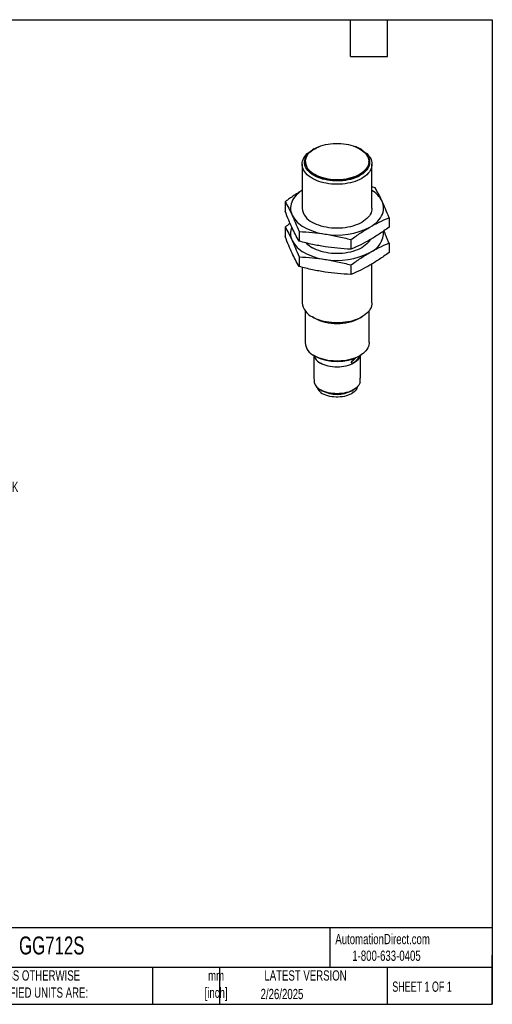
# Model space of a CAD drawing. Header units: millimetres. Extents: x 6 to 273, y 6 to 210.
# Tile 2 of 2: x 176 to 273, y 6 to 210. Entities that reach past the tile are written whole.
import ezdxf

# ---------------------------------------------------------------- set-up
doc = ezdxf.new("R2010")
doc.units = ezdxf.units.MM
doc.layers.add('DIMENSIONS', color=140, linetype='Continuous', lineweight=25)
doc.layers.add('TEXT', color=140, linetype='Continuous', lineweight=25)
doc.styles.add('SLDTEXTSTYLE0', font='TXT', dxfattribs={"width": 0.7})
doc.styles.add('SLDTEXTSTYLE1', font='TXT', dxfattribs={"width": 0.65})

msp = doc.modelspace()

# ---------------------------------------------------------------- linework, layer by layer
for p, q in [((236.3107, 182.8712), (235.9636, 182.6708)), ((246.1468, 182.6713), (245.7997, 182.8717)), ((233.8556, 179.7322), (233.8556, 170.6611)), ((234.5356, 180.2636), (234.5356, 180.1329)), ((247.5756, 180.1329), (247.5756, 180.2636)), ((248.2556, 170.6611), (248.2556, 179.7322)), ((248.894, 174.8611), (248.2556, 175.0265)), ((230.3482, 171.9924), (230.3482, 170.0293)), ((251.763, 168.6799), (251.763, 166.7168)), ((230.3482, 166.7665), (230.3482, 164.8035)), ((233.2172, 165.8112), (233.2172, 163.8481)), ((243.9247, 164.1549), (243.9247, 162.1918)), ((251.763, 163.454), (251.763, 161.491)), ((233.2172, 160.5853), (233.2172, 158.6222)), ((243.9247, 158.929), (243.9247, 156.966)), ((248.2556, 151.1382), (248.2556, 159.149)), ((233.8556, 158.4579), (233.8556, 151.1382)), ((234.4556, 149.4771), (234.4556, 142.8987)), ((247.6556, 142.8987), (247.6556, 149.4771)), ((235.9644, 148.1992), (236.3115, 147.9988)), ((245.8005, 147.9992), (246.1476, 148.1996)), ((236.1175, 140.3708), (236.524, 139.6988)), ((245.5873, 139.6988), (245.9937, 140.3708)), ((236.2556, 140.1425), (236.2556, 135.7131)), ((236.3887, 140.2045), (236.5018, 140.1392)), ((244.1197, 139.0068), (244.0546, 138.9757)), ((245.6101, 140.1396), (245.7233, 140.205)), ((245.8556, 135.7131), (245.8556, 140.1425)), ((236.3228, 135.2513), (236.3228, 134.6722)), ((245.7885, 134.6722), (245.7885, 135.2513)), ((237.6615, 133.1747), (238.0086, 132.9742)), ((244.1032, 132.9745), (244.4503, 133.175))]:
    msp.add_line(p, q)
at = {"flags": 128}
for points in [[(236.3115, 177.3942), (235.9451, 177.6235), (235.6119, 177.869), (235.314, 178.1292), (235.0533, 178.4024), (234.8316, 178.6869), (234.6502, 178.9807), (234.5104, 179.282), (234.413, 179.5888), (234.3587, 179.8991), (234.3478, 180.2109), (234.3804, 180.5223), (234.4563, 180.8311), (234.575, 181.1354), (234.7358, 181.4332), (234.9375, 181.7225), (235.1789, 182.0016), (235.4584, 182.2685), (235.7742, 182.5216), (236.1243, 182.7592), (236.5064, 182.9797), (236.9179, 183.1818), (237.3563, 183.3641), (237.4267, 183.3906)], [(236.4453, 177.6021), (236.0803, 177.831), (235.7493, 178.0765), (235.4546, 178.3369), (235.1981, 178.6105), (234.9816, 178.8954), (234.8067, 179.1896), (234.6744, 179.4912), (234.5857, 179.798), (234.5412, 180.1081), (234.5412, 180.4191), (234.5857, 180.7292), (234.6744, 181.036), (234.8067, 181.3376), (234.9816, 181.6318), (235.1981, 181.9167), (235.4546, 182.1903), (235.7493, 182.4507), (236.0803, 182.6962), (236.4453, 182.9251), (236.8417, 183.1358), (237.267, 183.3269), (237.7181, 183.497), (238.1921, 183.6451), (238.6855, 183.77), (239.1952, 183.871), (239.7176, 183.9474), (240.2491, 183.9986), (240.7862, 184.0243), (241.3251, 184.0243), (241.8621, 183.9986), (242.3936, 183.9474), (242.916, 183.871), (243.4257, 183.77), (243.9192, 183.6451), (244.3931, 183.497), (244.8442, 183.3269), (245.2695, 183.1358), (245.666, 182.9251)], [(245.666, 182.9251), (246.0309, 182.6962), (246.3619, 182.4507), (246.6566, 182.1903), (246.9131, 181.9167), (247.1296, 181.6318), (247.3046, 181.3376), (247.4369, 181.036), (247.5255, 180.7292), (247.57, 180.4191), (247.57, 180.1081), (247.5255, 179.798), (247.4369, 179.4912), (247.3046, 179.1896), (247.1296, 178.8954), (246.9131, 178.6105), (246.6566, 178.3369), (246.3619, 178.0765), (246.0309, 177.831), (245.666, 177.6021), (245.2695, 177.3914), (244.8442, 177.2003), (244.3931, 177.0302), (243.9192, 176.8821), (243.4257, 176.7572), (242.916, 176.6562), (242.3936, 176.5798), (241.8621, 176.5286), (241.3251, 176.5029), (240.7862, 176.5029), (240.2491, 176.5286), (239.7176, 176.5798), (239.1952, 176.6562), (238.6855, 176.7572), (238.1921, 176.8821), (237.7181, 177.0302), (237.267, 177.2003), (236.8417, 177.3914), (236.4453, 177.6021)], [(235.9644, 176.7931), (235.5807, 177.0328), (235.2307, 177.2891), (234.9166, 177.5604), (234.6404, 177.8452), (234.4037, 178.1416), (234.208, 178.4478), (234.0546, 178.7619), (233.9443, 179.082), (233.8778, 179.4061), (233.8556, 179.7322), (233.8778, 180.0583), (233.9443, 180.3824), (234.0546, 180.7025), (234.208, 181.0166), (234.4037, 181.3228), (234.6404, 181.6192), (234.9166, 181.9039), (235.2307, 182.1753), (235.5807, 182.4316), (235.9636, 182.6708)], [(246.1468, 182.6713), (246.5305, 182.4316), (246.8805, 182.1753), (247.1946, 181.9039), (247.4709, 181.6192), (247.7075, 181.3228), (247.9032, 181.0166), (248.0567, 180.7025), (248.167, 180.3824), (248.2334, 180.0583), (248.2556, 179.7322), (248.2334, 179.4061), (248.167, 179.082), (248.0567, 178.7619), (247.9032, 178.4478), (247.7075, 178.1416), (247.4709, 177.8452), (247.1946, 177.5604), (246.8805, 177.2891), (246.5305, 177.0328), (246.1468, 176.7931), (245.7316, 176.5716), (245.2877, 176.3695), (244.8176, 176.1882), (244.3243, 176.0287), (243.8109, 175.8921), (243.2805, 175.7792), (242.7364, 175.6906), (242.1819, 175.6269), (241.6205, 175.5885), (241.0556, 175.5757), (240.4907, 175.5885), (239.9293, 175.6269), (239.3748, 175.6906), (238.8307, 175.7792), (238.3003, 175.8921), (237.7869, 176.0287), (237.2936, 176.1882), (236.8236, 176.3695), (236.3796, 176.5716), (235.9644, 176.7931)], [(245.7997, 182.8717), (246.1661, 182.6424), (246.4993, 182.3969), (246.7972, 182.1367), (247.0579, 181.8635), (247.2796, 181.579), (247.461, 181.2852), (247.6009, 180.9839), (247.6983, 180.6771), (247.7526, 180.3668), (247.7635, 180.055), (247.7308, 179.7436), (247.6549, 179.4348), (247.5362, 179.1305), (247.3755, 178.8327), (247.1737, 178.5434), (246.9323, 178.2643), (246.6528, 177.9974), (246.337, 177.7443), (245.9869, 177.5067), (245.6049, 177.2862), (245.1933, 177.0841), (244.7549, 176.9018), (244.2925, 176.7404), (243.8092, 176.601), (243.3079, 176.4846), (242.7921, 176.3918), (242.265, 176.3233), (241.73, 176.2794), (241.1907, 176.2606), (240.6505, 176.2669), (240.113, 176.2982), (239.5815, 176.3545), (239.0596, 176.4352), (238.5507, 176.5399), (238.058, 176.6679), (237.5847, 176.8184), (237.1339, 176.9904), (236.7086, 177.1827), (236.3115, 177.3942)], [(247.5756, 180.1329), (247.57, 179.9774), (247.5255, 179.6674), (247.4369, 179.3605), (247.3046, 179.059), (247.1296, 178.7647), (246.9131, 178.4799), (246.6566, 178.2063), (246.3619, 177.9458), (246.0309, 177.7003), (245.666, 177.4715), (245.2695, 177.2608), (244.8442, 177.0697), (244.3931, 176.8995), (243.9192, 176.7515), (243.4257, 176.6265), (242.916, 176.5255), (242.3936, 176.4491), (241.8621, 176.3979), (241.3251, 176.3722), (240.7862, 176.3722), (240.2491, 176.3979), (239.7176, 176.4491), (239.1952, 176.5255), (238.6855, 176.6265), (238.1921, 176.7515), (237.7181, 176.8995), (237.267, 177.0697), (236.8417, 177.2608), (236.4453, 177.4715)], [(233.8556, 174.3267), (233.8104, 174.2969), (233.3887, 173.9963), (233.0044, 173.6794), (232.6593, 173.3479), (232.3551, 173.0032), (232.0932, 172.6471), (231.8751, 172.2814), (231.7017, 171.9077), (231.5738, 171.528), (231.4921, 171.1441), (231.4571, 170.7578), (231.4688, 170.371), (231.5272, 169.9857), (231.632, 169.6036), (231.7827, 169.2267)], [(247.8438, 166.7423), (248.3008, 167.0252), (248.7225, 167.3258), (249.1069, 167.6427), (249.452, 167.9743), (249.7562, 168.3189), (250.018, 168.675), (250.2361, 169.0408), (250.4096, 169.4144), (250.5374, 169.7941), (250.6191, 170.1781), (250.6542, 170.5644), (250.6425, 170.9511), (250.5841, 171.3365), (250.4792, 171.7185), (250.3285, 172.0954)], [(248.2556, 170.6611), (248.2334, 170.335), (248.167, 170.0109), (248.0567, 169.6908), (247.9032, 169.3767), (247.7075, 169.0705), (247.4709, 168.7741), (247.1946, 168.4893), (246.8805, 168.218), (246.5305, 167.9617), (246.1468, 167.722), (245.7316, 167.5005), (245.2877, 167.2984), (244.8176, 167.1171), (244.3243, 166.9576), (243.8109, 166.821), (243.2805, 166.708), (242.7364, 166.6194), (242.1819, 166.5558), (241.6205, 166.5174), (241.0556, 166.5046), (240.4907, 166.5174), (239.9293, 166.5558), (239.3748, 166.6194), (238.8307, 166.708), (238.3003, 166.821), (237.7869, 166.9576), (237.2936, 167.1171), (236.8236, 167.2984), (236.3796, 167.5005), (235.9644, 167.722)], [(247.9125, 164.1675), (247.9032, 164.1508), (247.7075, 163.8446), (247.4709, 163.5482), (247.1946, 163.2635), (246.8805, 162.9921), (246.5305, 162.7358), (246.1468, 162.4961), (245.7316, 162.2746), (245.2877, 162.0726), (244.8176, 161.8912), (244.3243, 161.7318), (243.8109, 161.5951), (243.2805, 161.4822), (242.7364, 161.3936), (242.1819, 161.3299), (241.6205, 161.2916), (241.0556, 161.2787), (240.4907, 161.2916), (239.9293, 161.3299), (239.3748, 161.3936), (238.8307, 161.4822), (238.3003, 161.5951), (237.7869, 161.7318), (237.2936, 161.8912), (236.8236, 162.0726), (236.3796, 162.2746), (235.9644, 162.4961)], [(248.2556, 151.1382), (248.2334, 150.8121), (248.167, 150.488), (248.0567, 150.1679), (247.9032, 149.8538), (247.7075, 149.5476), (247.4709, 149.2512), (247.1946, 148.9665), (246.8805, 148.6951), (246.5305, 148.4388), (246.1468, 148.1992), (245.7316, 147.9776), (245.2877, 147.7756), (244.8176, 147.5943), (244.3243, 147.4348), (243.8109, 147.2982), (243.2805, 147.1852), (242.7364, 147.0966), (242.1819, 147.0329), (241.6205, 146.9946), (241.0556, 146.9818), (240.4907, 146.9946), (239.9293, 147.0329), (239.3748, 147.0966), (238.8307, 147.1852), (238.3003, 147.2982), (237.7869, 147.4348), (237.2936, 147.5943), (236.8236, 147.7756), (236.3796, 147.9776), (235.9644, 148.1992)], [(247.6556, 142.8987), (247.65, 142.7412), (247.6049, 142.4274), (247.5151, 142.1168), (247.3812, 141.8115), (247.2041, 141.5137), (246.985, 141.2253), (246.7254, 140.9484), (246.427, 140.6847), (246.092, 140.4362), (245.7225, 140.2045), (245.3212, 139.9913), (244.8907, 139.7978), (244.4341, 139.6256), (243.9543, 139.4757), (243.4548, 139.3492), (242.9388, 139.247), (242.41, 139.1697), (241.872, 139.1178), (241.3284, 139.0918), (240.7829, 139.0918), (240.2392, 139.1178), (239.7012, 139.1697), (239.1724, 139.247), (238.6565, 139.3492), (238.1569, 139.4757), (237.6772, 139.6256), (237.2205, 139.7978), (236.79, 139.9913), (236.3887, 140.2045)], [(245.5873, 139.6988), (245.4902, 139.552), (245.2888, 139.3061), (245.0467, 139.0729), (244.7661, 138.8545), (244.4497, 138.653), (244.1007, 138.4704), (243.7224, 138.3084), (243.3183, 138.1686), (242.8925, 138.0523), (242.449, 137.9607), (241.9921, 137.8946), (241.5261, 137.8547), (241.0556, 137.8414), (240.5851, 137.8547), (240.1192, 137.8946), (239.6623, 137.9607), (239.2187, 138.0523), (238.7929, 138.1686), (238.3889, 138.3084), (238.0105, 138.4704), (237.6615, 138.653)], [(245.7885, 134.6722), (245.6856, 134.4031), (245.537, 134.1413), (245.344, 133.8892), (245.1086, 133.6495), (244.8331, 133.4244), (244.5203, 133.2163), (244.1732, 133.0271), (243.7953, 132.8588), (243.3903, 132.7129), (242.9622, 132.591), (242.5152, 132.4943), (242.0538, 132.4236), (241.5825, 132.3798), (241.1061, 132.3632), (240.6291, 132.374), (240.1563, 132.4121), (239.6925, 132.4771), (239.2421, 132.5684), (238.8096, 132.6851), (238.3994, 132.826), (238.0154, 132.9897), (237.6615, 133.1747)], [(245.2173, 133.7533), (245.2039, 133.7008), (245.1125, 133.4525), (244.9767, 133.2111), (244.7978, 132.9793), (244.578, 132.7595), (244.3196, 132.5542), (244.0255, 132.3656), (243.6988, 132.1958), (243.3431, 132.0466), (242.9624, 131.9197), (242.5608, 131.8165), (242.1427, 131.7381), (241.7126, 131.6853), (241.2754, 131.6588), (240.8358, 131.6588), (240.3986, 131.6853), (239.9686, 131.7381), (239.5505, 131.8165), (239.1489, 131.9197), (238.7681, 132.0466), (238.4125, 132.1958), (238.0858, 132.3656)]]:
    msp.add_lwpolyline(points, dxfattribs=at)
for centre, radius, start, end in [((242.1346, 176.4532), 7.3913, 60.272189, 69.818285), ((237.7809, 180.4457), 3.2603, 185.503874, 245.816266), ((245.2789, 169.4829), 5.6854, 27.356382, 58.428124), ((237.0006, 171.9605), 5.8906, 207.651121, 242.355087), ((237.4677, 171.0267), 3.6305, 185.780146, 245.539995), ((234.7751, 165.4335), 3.3176, 156.923893, 205.584033), ((240.3055, 177.6854), 12.4983, 241.111161, 262.022666), ((241.0886, 179.7224), 14.6327, 260.092418, 297.49366), ((246.0878, 165.7022), 4.5391, 292.759335, 2.39349), ((237.0006, 166.7346), 5.8906, 207.651121, 242.355087), ((238.5782, 167.1537), 5.3409, 223.719321, 240.699198), ((240.3055, 172.4595), 12.4983, 241.111161, 262.022666), ((241.0886, 174.4966), 14.6327, 260.092418, 297.49366), ((237.4677, 151.5039), 3.6305, 185.780146, 245.539995), ((241.0556, 157.1438), 10.3024, 242.581626, 297.423749), ((237.7407, 143.2152), 3.3003, 185.503874, 245.816266), ((241.0556, 148.9046), 9.8777, 242.54765, 297.457725), ((239.1055, 141.3651), 3.0726, 212.840791, 241.968332), ((237.8953, 135.7157), 1.6397, 180.089584, 196.452695), ((238.8837, 135.6144), 2.7287, 200.19913, 243.39184), ((244.2159, 135.7157), 1.6397, 343.547305, 359.910416), ((239.0297, 134.382), 2.2264, 196.40097, 244.913587), ((241.0556, 138.8396), 6.6096, 242.548119, 297.457256)]:
    msp.add_arc(centre, radius, start, end)
for points, knots in [([(250.3285, 172.0954), (250.0961, 172.5962), (249.869, 173.0584), (249.3996, 173.9629), (249.1576, 174.4047), (248.894, 174.8611)], [0, 0, 0, 0, 0.5, 0.5, 1, 1, 1, 1]), ([(233.8556, 174.3322), (233.6397, 174.2041), (233.0668, 173.8641), (232.2037, 173.2984), (231.2502, 172.6459), (230.6545, 172.2143), (230.3482, 171.9924)], [0, 0, 0, 0, 0.18396867, 0.48826258, 0.73686937, 1, 1, 1, 1]), ([(230.3482, 171.9924), (230.6118, 171.5359), (230.8538, 171.0942), (231.3232, 170.1896), (231.5503, 169.7275), (231.7827, 169.2267)], [0, 0, 0, 0, 0.5, 0.5, 1, 1, 1, 1]), ([(251.763, 168.6799), (251.4994, 169.3592), (251.2574, 169.9603), (250.788, 171.0784), (250.5609, 171.5947), (250.3285, 172.0954)], [0, 0, 0, 0, 0.5, 0.5, 1, 1, 1, 1]), ([(231.7827, 166.6138), (231.5503, 167.1146), (231.3232, 167.6308), (230.8538, 168.7489), (230.6118, 169.35), (230.3482, 170.0293)], [0, 0, 0, 0, 0.5, 0.5, 1, 1, 1, 1]), ([(231.7827, 169.2267), (232.0152, 168.7259), (232.2422, 168.2097), (232.7116, 167.0916), (232.9537, 166.4905), (233.2172, 165.8112)], [0, 0, 0, 0, 0.5, 0.5, 1, 1, 1, 1]), ([(247.8438, 166.7423), (248.4789, 167.1089), (249.0992, 167.44), (250.3817, 168.0736), (251.0429, 168.3756), (251.763, 168.6799)], [0, 0, 0, 0, 0.5, 0.5, 1, 1, 1, 1]), ([(231.3821, 167.5049), (231.344, 167.4788), (230.9984, 167.2421), (230.6543, 166.9905), (230.3482, 166.7665)], [0, 0, 0, 0, 0.11033632, 1, 1, 1, 1]), ([(230.3482, 166.7665), (230.6118, 166.3101), (230.8538, 165.8683), (231.3232, 164.9638), (231.5503, 164.5016), (231.7827, 164.0008)], [0, 0, 0, 0, 0.5, 0.5, 1, 1, 1, 1]), ([(243.9247, 164.1549), (244.6448, 164.682), (245.306, 165.1434), (246.5885, 165.9905), (247.2088, 166.3757), (247.8438, 166.7423)], [0, 0, 0, 0, 0.5, 0.5, 1, 1, 1, 1]), ([(251.763, 166.7168), (251.0429, 166.1897), (250.3817, 165.7283), (249.0992, 164.8812), (248.4789, 164.496), (247.8438, 164.1294)], [0, 0, 0, 0, 0.5, 0.5, 1, 1, 1, 1]), ([(231.7827, 161.3879), (231.5503, 161.8887), (231.3232, 162.405), (230.8538, 163.5231), (230.6118, 164.1242), (230.3482, 164.8035)], [0, 0, 0, 0, 0.5, 0.5, 1, 1, 1, 1]), ([(233.2172, 163.8481), (232.9537, 164.3046), (232.7116, 164.7463), (232.2422, 165.6508), (232.0152, 166.113), (231.7827, 166.6138)], [0, 0, 0, 0, 0.5, 0.5, 1, 1, 1, 1]), ([(233.2172, 165.8112), (234.201, 165.7704), (235.1042, 165.7104), (236.8561, 165.5462), (237.7035, 165.4421), (238.571, 165.308)], [0, 0, 0, 0, 0.5, 0.5, 1, 1, 1, 1]), ([(238.571, 165.308), (239.4384, 165.1738), (240.2858, 165.0156), (242.0377, 164.6379), (242.9409, 164.4185), (243.9247, 164.1549)], [0, 0, 0, 0, 0.5, 0.5, 1, 1, 1, 1]), ([(251.763, 163.454), (251.6675, 163.6986), (251.481, 164.1758), (251.2061, 164.8544), (250.9567, 165.455), (250.7983, 165.8178), (250.7281, 165.9784)], [0, 0, 0, 0, 0.27807929, 0.54240145, 0.79734235, 1, 1, 1, 1]), ([(231.7827, 164.0008), (232.0152, 163.5001), (232.2422, 162.9838), (232.7116, 161.8657), (232.9537, 161.2646), (233.2172, 160.5853)], [0, 0, 0, 0, 0.5, 0.5, 1, 1, 1, 1]), ([(238.571, 162.695), (237.7035, 162.8292), (236.8561, 162.9873), (235.1042, 163.3651), (234.201, 163.5845), (233.2172, 163.8481)], [0, 0, 0, 0, 0.5, 0.5, 1, 1, 1, 1]), ([(243.9247, 162.1918), (242.9409, 162.2326), (242.0377, 162.2926), (240.2858, 162.4568), (239.4384, 162.5608), (238.571, 162.695)], [0, 0, 0, 0, 0.5, 0.5, 1, 1, 1, 1]), ([(247.8438, 164.1294), (247.2088, 163.7628), (246.5885, 163.4317), (245.306, 162.7981), (244.6448, 162.4961), (243.9247, 162.1918)], [0, 0, 0, 0, 0.5, 0.5, 1, 1, 1, 1]), ([(247.8438, 161.5165), (248.4789, 161.883), (249.0992, 162.2141), (250.3817, 162.8477), (251.0429, 163.1497), (251.763, 163.454)], [0, 0, 0, 0, 0.5, 0.5, 1, 1, 1, 1]), ([(233.2172, 158.6222), (232.9537, 159.0787), (232.7116, 159.5204), (232.2422, 160.425), (232.0152, 160.8871), (231.7827, 161.3879)], [0, 0, 0, 0, 0.5, 0.5, 1, 1, 1, 1]), ([(233.2172, 160.5853), (234.201, 160.5445), (235.1042, 160.4845), (236.8561, 160.3203), (237.7035, 160.2163), (238.571, 160.0821)], [0, 0, 0, 0, 0.5, 0.5, 1, 1, 1, 1]), ([(243.9247, 158.929), (244.6448, 159.4562), (245.306, 159.9176), (246.5885, 160.7647), (247.2088, 161.1499), (247.8438, 161.5165)], [0, 0, 0, 0, 0.5, 0.5, 1, 1, 1, 1]), ([(251.763, 161.491), (251.0429, 160.9638), (250.3817, 160.5024), (249.0992, 159.6553), (248.4789, 159.2701), (247.8438, 158.9035)], [0, 0, 0, 0, 0.5, 0.5, 1, 1, 1, 1]), ([(238.571, 157.4692), (237.7035, 157.6033), (236.8561, 157.7615), (235.1042, 158.1392), (234.201, 158.3586), (233.2172, 158.6222)], [0, 0, 0, 0, 0.5, 0.5, 1, 1, 1, 1]), ([(238.571, 160.0821), (239.4384, 159.9479), (240.2858, 159.7898), (242.0377, 159.412), (242.9409, 159.1926), (243.9247, 158.929)], [0, 0, 0, 0, 0.5, 0.5, 1, 1, 1, 1]), ([(247.8438, 158.9035), (247.2088, 158.5369), (246.5885, 158.2059), (245.306, 157.5723), (244.6448, 157.2703), (243.9247, 156.966)], [0, 0, 0, 0, 0.5, 0.5, 1, 1, 1, 1]), ([(243.9247, 156.966), (242.9409, 157.0067), (242.0377, 157.0667), (240.2858, 157.2309), (239.4384, 157.335), (238.571, 157.4692)], [0, 0, 0, 0, 0.5, 0.5, 1, 1, 1, 1]), ([(244.5157, 138.7782), (244.4672, 138.7527), (244.3705, 138.7018), (244.2439, 138.6686), (244.1378, 138.6658), (244.0604, 138.6963), (244.0136, 138.7546), (243.9982, 138.8639), (244.063, 139.0465), (244.253, 139.301), (244.486, 139.5262), (244.6562, 139.6705), (244.7259, 139.7229), (244.7396, 139.7332)], [0, 0, 0, 0, 0.07580971, 0.151377, 0.22624084, 0.30115944, 0.37688058, 0.45392241, 0.60272863, 0.75508785, 0.90450948, 0.98124197, 1, 1, 1, 1]), ([(244.9044, 139.8026), (244.8964, 139.79), (244.8337, 139.6924), (244.6615, 139.4752), (244.445, 139.2488), (244.2605, 139.0953), (244.1671, 139.0366), (244.1197, 139.0068)], [0, 0, 0, 0, 0.04718346, 0.36517221, 0.67205794, 0.83335881, 1, 1, 1, 1]), ([(245.4546, 139.795), (245.4427, 139.7749), (245.4191, 139.735), (245.3786, 139.6712), (245.3348, 139.6057), (245.2709, 139.5145), (245.1817, 139.3954), (245.0612, 139.25), (244.9311, 139.1089), (244.794, 138.9792), (244.6531, 138.8639), (244.5615, 138.8068), (244.5157, 138.7782)], [0, 0, 0, 0, 0.06426778, 0.12713075, 0.18904524, 0.25046968, 0.37674549, 0.50106822, 0.62561956, 0.75003047, 0.87490149, 1, 1, 1, 1]), ([(245.5439, 140.1505), (245.5493, 140.1487), (245.588, 140.1359), (245.5807, 140.0382), (245.4966, 139.876), (245.4546, 139.795)], [0, 0, 0, 0, 0.07568735, 0.53852719, 1, 1, 1, 1])]:
    msp.add_open_spline(points, degree=3, knots=knots)
at = {"layer": 'TEXT'}
for p, q in [((6.35, 209.55), (273.05, 209.55)), ((243.84, 201.93), (243.84, 209.55)), ((251.46, 201.93), (251.46, 209.55)), ((273.05, 209.55), (273.05, 6.35)), ((243.84, 201.93), (251.46, 201.93)), ((273.05, 22.1261), (6.35, 22.1261)), ((239.5754, 22.1261), (239.5754, 13.97)), ((273.05, 6.35), (273.05, 16.51)), ((273.05, 13.97), (6.35, 13.97)), ((203.0243, 13.97), (203.0243, 6.35)), ((216.8121, 13.97), (216.8121, 6.35)), ((251.3487, 13.97), (251.3487, 6.35)), ((6.35, 6.35), (273.05, 6.35))]:
    msp.add_line(p, q, dxfattribs=at)

# ---------------------------------------------------------------- texts
at = {"color": 179, "linetype": 'Continuous', "lineweight": 18, "char_height": 2.116667, "attachment_point": 1, "style": 'SLDTEXTSTYLE0'}
for s, insert in [('AutomationDirect.com', (240.695, 20.8765)), ('1-800-633-0405', (244.1916, 17.437))]:
    msp.add_mtext(s, dxfattribs=dict(at, insert=insert))
at = {"layer": 'DIMENSIONS', "insert": (159.0628, 114.1844), "char_height": 2.116667, "attachment_point": 1, "style": 'SLDTEXTSTYLE0'}
msp.add_mtext('4-PIN M12 QUICK^JDISCONNECT', dxfattribs=at)
at = {"layer": 'TEXT'}
for s, insert, char_height, attachment_point, style in [('GG712S', (175.5018, 20.3402), 3.70417, 1, 'SLDTEXTSTYLE0'), ('UNLESS OTHERWISE ^JSPECIFIED UNITS ARE:', (167.6079, 13.364), 2.116667, 1, 'SLDTEXTSTYLE0'), ('mm^J[inch]', (216.1166, 13.3229), 2.11667, 2, 'SLDTEXTSTYLE0'), ('LATEST VERSION', (234.5521, 13.364), 2.116667, 2, 'SLDTEXTSTYLE0'), ('SHEET 1 OF 1', (252.4413, 11.0515), 2.116667, 1, 'SLDTEXTSTYLE1'), ('2/26/2025', (229.7015, 9.5356), 2.11667, 2, 'SLDTEXTSTYLE0')]:
    msp.add_mtext(s, dxfattribs=dict(at, insert=insert, char_height=char_height, attachment_point=attachment_point, style=style))

doc.saveas('drawing.dxf')
